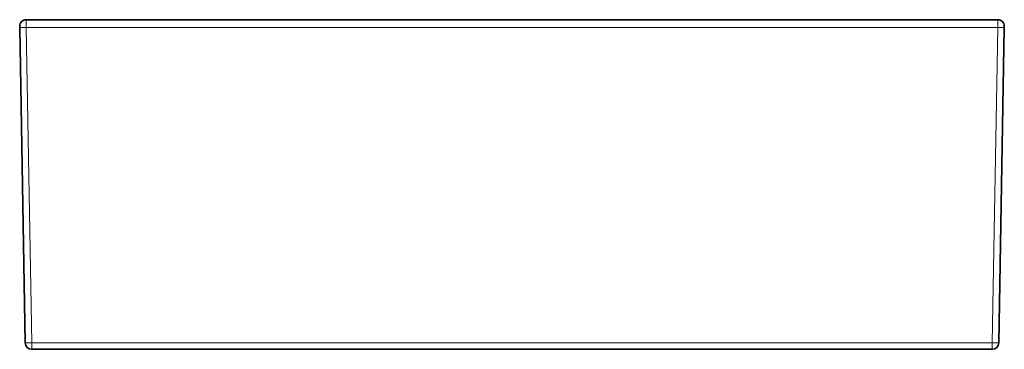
# Model space of a CAD drawing. Extents: x 14 to 739, y 19 to 581.
# Tile 1 of 8: x 91 to 281, y 19 to 83. Entities that reach past the tile are written whole.
import ezdxf

# ---------------------------------------------------------------- set-up
doc = ezdxf.new("R2010")
doc.units = 0
doc.layers.get('0').update_dxf_attribs({"lineweight": 13})

# ---------------------------------------------------------------- blocks, each defined once
blk = doc.blocks.new('BLOCK13')
at = {"color": 7, "lineweight": 35}
for p, q in [((-370.65, 254), (370.65, 254)), ((-379.89, 6.09), (-375.65, 249.09)), ((379.89, 6.09), (375.65, 249.09)), ((374.91, 0), (-374.91, 0))]:
    blk.add_line(p, q, dxfattribs=at)
at = {"color": 7, "lineweight": 13, "ltscale": 0.125}
for p, q in [((-370.65, 249), (-370.65, 254)), ((370.65, 249), (370.65, 254)), ((-370.65, 249), (-375.65, 249.09)), ((370.65, 249), (375.65, 249.09)), ((-374.89, 6), (-379.89, 6.09)), ((374.89, 6), (379.89, 6.09))]:
    blk.add_line(p, q, dxfattribs=at)
at = {"color": 7, "lineweight": 13}
for p, q in [((-374.89, 6), (-370.65, 249)), ((-370.65, 249), (0, 249)), ((370.65, 249), (0, 249)), ((374.89, 6), (370.65, 249)), ((0, 6), (-374.89, 6)), ((0, 6), (374.89, 6))]:
    blk.add_line(p, q, dxfattribs=at)
at = {"color": 7, "lineweight": 35, "ltscale": 0.025004}
for p, q in [((-379.91, 5.09), (-379.89, 6.09)), ((379.91, 5.09), (379.89, 6.09))]:
    blk.add_line(p, q, dxfattribs=at)
at = {"color": 7, "lineweight": 13, "ltscale": 0.150001}
for p, q in [((-374.91, 0), (-374.89, 6)), ((374.91, 0), (374.89, 6))]:
    blk.add_line(p, q, dxfattribs=at)
at = {"color": 7, "lineweight": 35}
for centre, start, end in [((-370.65, 249), 90, 179), ((370.65, 249), 1, 90), ((-374.91, 5), 179.00001, 270), ((374.91, 5), 270, 360.99999)]:
    blk.add_arc(centre, 5, start, end, dxfattribs=at)

msp = doc.modelspace()

# ---------------------------------------------------------------- block references
at = {"lineweight": 0, "xscale": 0.25, "yscale": 0.25, "zscale": 0.25, "rotation": 180.0000000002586}
msp.add_blockref('BLOCK13', (185.9139, 82.9148), dxfattribs=at)

doc.saveas('drawing.dxf')
